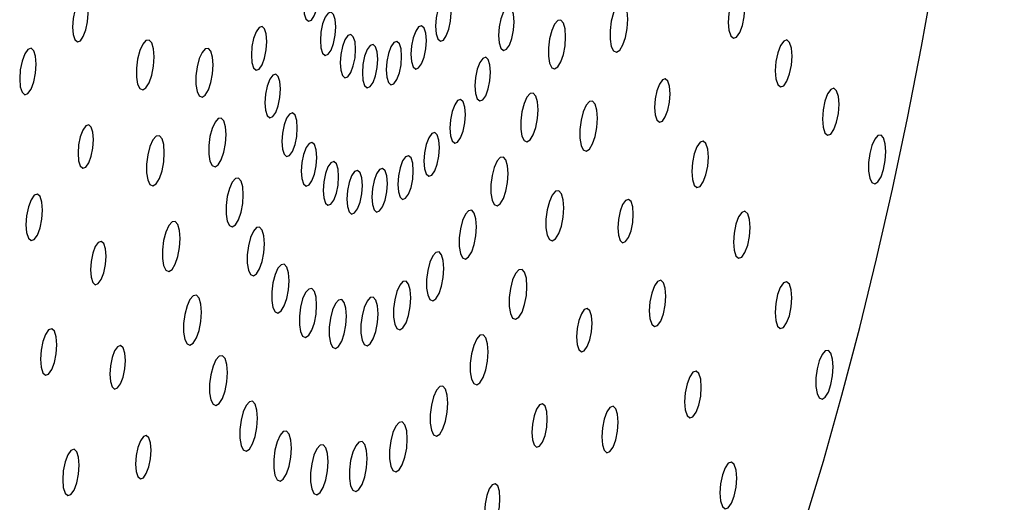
# Paper-space layout '_Dimétrica' of a CAD drawing. Header units: inches. Extents: x -0.7 to 4.9, y -6.4 to 5.3.
# Tile 3 of 9: x 1.3 to 4.9, y -3.5 to -1.8. Entities that reach past the tile are written whole.
import ezdxf

# ---------------------------------------------------------------- set-up
doc = ezdxf.new("R2010")
doc.units = ezdxf.units.IN
doc.header["$MEASUREMENT"] = 0

psp = doc.layouts.new('_Dimétrica')

# ---------------------------------------------------------------- linework, layer by layer
at = {"color": 7, "linetype": 'Continuous', "lineweight": 25, "flags": 128}
for points in [[(4.1412, -3.5626), (4.2103, -3.333), (4.2766, -3.098), (4.3398, -2.8578), (4.3998, -2.6131), (4.4566, -2.3642), (4.5099, -2.1118), (4.5598, -1.8563), (4.606, -1.5982), (4.6485, -1.3381), (4.6873, -1.0765), (4.7222, -0.8138), (4.7531, -0.5507), (4.7801, -0.2877), (4.803, -0.0252), (4.8217, 0.2361), (4.8364, 0.4958), (4.8469, 0.7533), (4.8532, 1.0081), (4.8553, 1.2598)], [(2.4126, -1.6647), (2.4105, -1.6385), (2.4045, -1.6199), (2.3956, -1.6119), (2.3851, -1.6156), (2.3746, -1.6305), (2.3657, -1.6542), (2.3597, -1.6833), (2.3576, -1.7132), (2.3597, -1.7394), (2.3657, -1.758), (2.3746, -1.766), (2.3851, -1.7623), (2.3956, -1.7474), (2.4045, -1.7237), (2.4105, -1.6946), (2.4126, -1.6647)], [(2.8831, -1.7358), (2.881, -1.7096), (2.8751, -1.691), (2.8662, -1.683), (2.8556, -1.6867), (2.8451, -1.7016), (2.8362, -1.7254), (2.8302, -1.7544), (2.8281, -1.7843), (2.8302, -1.8105), (2.8362, -1.8291), (2.8451, -1.8371), (2.8556, -1.8334), (2.8662, -1.8185), (2.8751, -1.7948), (2.881, -1.7657), (2.8831, -1.7358)], [(3.9305, -1.7182), (3.9282, -1.6901), (3.9218, -1.6702), (3.9123, -1.6616), (3.901, -1.6655), (3.8897, -1.6815), (3.8801, -1.707), (3.8737, -1.7381), (3.8715, -1.7702), (3.8737, -1.7983), (3.8801, -1.8182), (3.8897, -1.8268), (3.901, -1.8229), (3.9123, -1.8069), (3.9218, -1.7814), (3.9282, -1.7503), (3.9305, -1.7182)], [(1.5893, -1.7381), (1.5872, -1.7118), (1.5812, -1.6933), (1.5722, -1.6852), (1.5617, -1.6889), (1.5511, -1.7038), (1.5422, -1.7276), (1.5362, -1.7568), (1.5341, -1.7868), (1.5362, -1.813), (1.5422, -1.8316), (1.5511, -1.8397), (1.5617, -1.836), (1.5722, -1.8211), (1.5812, -1.7972), (1.5872, -1.7681), (1.5893, -1.7381)], [(3.1082, -1.7678), (3.1061, -1.7414), (3.1001, -1.7227), (3.0911, -1.7146), (3.0805, -1.7183), (3.0699, -1.7333), (3.0609, -1.7573), (3.0549, -1.7866), (3.0528, -1.8167), (3.0549, -1.8432), (3.0609, -1.8619), (3.0699, -1.87), (3.0805, -1.8662), (3.0911, -1.8513), (3.1001, -1.8273), (3.1061, -1.798), (3.1082, -1.7678)], [(3.5133, -1.7591), (3.5111, -1.7303), (3.505, -1.7091), (3.4956, -1.6986), (3.4843, -1.6999), (3.4727, -1.7131), (3.4622, -1.7363), (3.4543, -1.7663), (3.4501, -1.7992), (3.4501, -1.8304), (3.4543, -1.8558), (3.4622, -1.8719), (3.4727, -1.8766), (3.4843, -1.8692), (3.4956, -1.8507), (3.505, -1.8236), (3.5111, -1.7916), (3.5133, -1.7591)], [(2.4722, -1.7864), (2.4701, -1.7602), (2.4641, -1.7417), (2.4552, -1.7336), (2.4447, -1.7373), (2.4342, -1.7522), (2.4252, -1.776), (2.4193, -1.805), (2.4172, -1.8349), (2.4193, -1.8612), (2.4252, -1.8797), (2.4342, -1.8877), (2.4447, -1.884), (2.4552, -1.8692), (2.4641, -1.8454), (2.4701, -1.8163), (2.4722, -1.7864)], [(2.2267, -1.838), (2.2246, -1.8116), (2.2186, -1.7929), (2.2096, -1.7848), (2.199, -1.7885), (2.1883, -1.8035), (2.1793, -1.8275), (2.1733, -1.8568), (2.1712, -1.887), (2.1733, -1.9134), (2.1793, -1.9321), (2.1883, -1.9402), (2.199, -1.9364), (2.2096, -1.9215), (2.2186, -1.8975), (2.2246, -1.8682), (2.2267, -1.838)], [(2.7951, -1.8352), (2.793, -1.809), (2.787, -1.7905), (2.7781, -1.7824), (2.7676, -1.7861), (2.757, -1.801), (2.7481, -1.8248), (2.7422, -1.8538), (2.7401, -1.8837), (2.7422, -1.91), (2.7481, -1.9285), (2.757, -1.9365), (2.7676, -1.9328), (2.7781, -1.918), (2.787, -1.8942), (2.793, -1.8651), (2.7951, -1.8352)], [(3.2916, -1.8217), (3.2895, -1.7936), (3.2835, -1.773), (3.2744, -1.7627), (3.2634, -1.7641), (3.252, -1.7769), (3.2418, -1.7995), (3.2341, -1.8288), (3.23, -1.8608), (3.23, -1.8912), (3.2341, -1.916), (3.2418, -1.9317), (3.252, -1.9363), (3.2634, -1.929), (3.2744, -1.911), (3.2835, -1.8846), (3.2895, -1.8535), (3.2916, -1.8217)], [(2.5428, -1.8663), (2.5407, -1.8401), (2.5347, -1.8216), (2.5258, -1.8135), (2.5153, -1.8172), (2.5047, -1.8321), (2.4958, -1.8559), (2.4899, -1.8849), (2.4878, -1.9148), (2.4899, -1.9411), (2.4958, -1.9596), (2.5047, -1.9676), (2.5153, -1.9639), (2.5258, -1.9491), (2.5347, -1.9253), (2.5407, -1.8962), (2.5428, -1.8663)], [(1.8244, -1.8936), (1.8222, -1.8648), (1.816, -1.8436), (1.8067, -1.8331), (1.7954, -1.8344), (1.7838, -1.8476), (1.7733, -1.8708), (1.7654, -1.9008), (1.7612, -1.9337), (1.7612, -1.9649), (1.7654, -1.9903), (1.7733, -2.0064), (1.7838, -2.0111), (1.7954, -2.0037), (1.8067, -1.9852), (1.816, -1.9581), (1.8222, -1.9261), (1.8244, -1.8936)], [(2.6219, -1.9016), (2.6198, -1.8754), (2.6139, -1.8569), (2.605, -1.8488), (2.5944, -1.8525), (2.5839, -1.8674), (2.575, -1.8912), (2.569, -1.9202), (2.5669, -1.9501), (2.569, -1.9764), (2.575, -1.9949), (2.5839, -2.0029), (2.5944, -1.9992), (2.605, -1.9844), (2.6139, -1.9606), (2.6198, -1.9315), (2.6219, -1.9016)], [(2.707, -1.8911), (2.7049, -1.8649), (2.6989, -1.8464), (2.69, -1.8384), (2.6795, -1.8421), (2.669, -1.8569), (2.6601, -1.8807), (2.6541, -1.9097), (2.652, -1.9397), (2.6541, -1.9659), (2.6601, -1.9844), (2.669, -1.9924), (2.6795, -1.9887), (2.69, -1.9739), (2.6989, -1.9501), (2.7049, -1.9211), (2.707, -1.8911)], [(4.0986, -1.8901), (4.0963, -1.8616), (4.0899, -1.8415), (4.0802, -1.8328), (4.0688, -1.8368), (4.0574, -1.8529), (4.0477, -1.8787), (4.0412, -1.9102), (4.0389, -1.9427), (4.0412, -1.9711), (4.0477, -1.9912), (4.0574, -1.9999), (4.0688, -1.9959), (4.0802, -1.9798), (4.0899, -1.954), (4.0963, -1.9225), (4.0986, -1.8901)], [(1.4044, -1.9193), (1.4022, -1.8912), (1.3958, -1.8713), (1.3862, -1.8627), (1.3749, -1.8667), (1.3636, -1.8826), (1.354, -1.9081), (1.3476, -1.9393), (1.3454, -1.9714), (1.3476, -1.9995), (1.354, -2.0194), (1.3636, -2.028), (1.3749, -2.024), (1.3862, -2.0081), (1.3958, -1.9826), (1.4022, -1.9514), (1.4044, -1.9193)], [(2.0353, -1.9217), (2.0332, -1.8937), (2.0271, -1.8731), (2.018, -1.8628), (2.0071, -1.8641), (1.9957, -1.877), (1.9855, -1.8995), (1.9778, -1.9288), (1.9737, -1.9608), (1.9737, -1.9913), (1.9778, -2.016), (1.9855, -2.0317), (1.9957, -2.0363), (2.0071, -2.0291), (2.018, -2.0111), (2.0271, -1.9847), (2.0332, -1.9535), (2.0353, -1.9217)], [(3.0237, -1.948), (3.0216, -1.9216), (3.0156, -1.9029), (3.0066, -1.8948), (2.996, -1.8985), (2.9854, -1.9135), (2.9764, -1.9375), (2.9703, -1.9668), (2.9682, -1.9969), (2.9703, -2.0234), (2.9764, -2.0421), (2.9854, -2.0502), (2.996, -2.0464), (3.0066, -2.0314), (3.0156, -2.0075), (3.0216, -1.9782), (3.0237, -1.948)], [(2.2753, -2.0076), (2.2732, -1.9812), (2.2672, -1.9625), (2.2582, -1.9544), (2.2476, -1.9581), (2.237, -1.9731), (2.228, -1.9971), (2.222, -2.0264), (2.2198, -2.0565), (2.222, -2.083), (2.228, -2.1017), (2.237, -2.1098), (2.2476, -2.106), (2.2582, -2.091), (2.2672, -2.0671), (2.2732, -2.0378), (2.2753, -2.0076)], [(3.6638, -2.0244), (3.6617, -1.9981), (3.6558, -1.9795), (3.6468, -1.9715), (3.6363, -1.9752), (3.6257, -1.9901), (3.6168, -2.0139), (3.6108, -2.043), (3.6087, -2.073), (3.6108, -2.0993), (3.6168, -2.1179), (3.6257, -2.1259), (3.6363, -2.1222), (3.6468, -2.1073), (3.6558, -2.0835), (3.6617, -2.0544), (3.6638, -2.0244)], [(3.1934, -2.0816), (3.1913, -2.0535), (3.1853, -2.0329), (3.1762, -2.0226), (3.1652, -2.024), (3.1538, -2.0368), (3.1436, -2.0594), (3.1359, -2.0886), (3.1318, -2.1207), (3.1318, -2.1511), (3.1359, -2.1759), (3.1436, -2.1916), (3.1538, -2.1961), (3.1652, -2.1889), (3.1762, -2.1709), (3.1853, -2.1445), (3.1913, -2.1133), (3.1934, -2.0816)], [(4.2664, -2.0622), (4.2642, -2.0338), (4.2577, -2.0137), (4.248, -2.005), (4.2366, -2.009), (4.2252, -2.0251), (4.2155, -2.0509), (4.209, -2.0824), (4.2068, -2.1148), (4.209, -2.1433), (4.2155, -2.1634), (4.2252, -2.1721), (4.2366, -2.1681), (4.248, -2.152), (4.2577, -2.1262), (4.2642, -2.0947), (4.2664, -2.0622)], [(2.9343, -2.0986), (2.9322, -2.0721), (2.9262, -2.0534), (2.9172, -2.0453), (2.9066, -2.0491), (2.896, -2.0641), (2.887, -2.088), (2.881, -2.1173), (2.8789, -2.1475), (2.881, -2.1739), (2.887, -2.1926), (2.896, -2.2007), (2.9066, -2.197), (2.9172, -2.182), (2.9262, -2.158), (2.9322, -2.1287), (2.9343, -2.0986)], [(3.4055, -2.1117), (3.4033, -2.0829), (3.3971, -2.0618), (3.3878, -2.0512), (3.3765, -2.0526), (3.3649, -2.0658), (3.3544, -2.089), (3.3465, -2.119), (3.3423, -2.1519), (3.3423, -2.1831), (3.3465, -2.2085), (3.3544, -2.2246), (3.3649, -2.2293), (3.3765, -2.2219), (3.3878, -2.2034), (3.3971, -2.1763), (3.4033, -2.1443), (3.4055, -2.1117)], [(2.335, -2.1463), (2.3329, -2.1198), (2.3269, -2.1012), (2.3179, -2.0931), (2.3073, -2.0968), (2.2967, -2.1118), (2.2877, -2.1357), (2.2817, -2.165), (2.2796, -2.1952), (2.2817, -2.2216), (2.2877, -2.2403), (2.2967, -2.2484), (2.3073, -2.2447), (2.3179, -2.2297), (2.3269, -2.2057), (2.3329, -2.1764), (2.335, -2.1463)], [(1.6085, -2.1881), (1.6064, -2.1618), (1.6005, -2.1432), (1.5915, -2.1352), (1.581, -2.1389), (1.5704, -2.1538), (1.5615, -2.1776), (1.5555, -2.2067), (1.5534, -2.2367), (1.5555, -2.263), (1.5615, -2.2816), (1.5704, -2.2896), (1.581, -2.2859), (1.5915, -2.271), (1.6005, -2.2472), (1.6064, -2.2181), (1.6085, -2.1881)], [(2.0813, -2.1701), (2.0792, -2.1421), (2.0732, -2.1215), (2.0641, -2.1112), (2.0531, -2.1125), (2.0417, -2.1253), (2.0315, -2.1479), (2.0238, -2.1772), (2.0197, -2.2092), (2.0197, -2.2397), (2.0238, -2.2644), (2.0315, -2.2801), (2.0417, -2.2847), (2.0531, -2.2775), (2.0641, -2.2595), (2.0732, -2.2331), (2.0792, -2.2019), (2.0813, -2.1701)], [(1.861, -2.2347), (1.8588, -2.2059), (1.8527, -2.1848), (1.8433, -2.1742), (1.832, -2.1756), (1.8204, -2.1888), (1.8099, -2.212), (1.802, -2.242), (1.7978, -2.2749), (1.7978, -2.3061), (1.802, -2.3315), (1.8099, -2.3476), (1.8204, -2.3523), (1.832, -2.3449), (1.8433, -2.3264), (1.8527, -2.2993), (1.8588, -2.2673), (1.861, -2.2347)], [(2.842, -2.2162), (2.8399, -2.1898), (2.8338, -2.1711), (2.8249, -2.163), (2.8142, -2.1667), (2.8036, -2.1817), (2.7946, -2.2057), (2.7886, -2.235), (2.7865, -2.2652), (2.7886, -2.2916), (2.7946, -2.3103), (2.8036, -2.3184), (2.8142, -2.3147), (2.8249, -2.2997), (2.8338, -2.2757), (2.8399, -2.2464), (2.842, -2.2162)], [(4.4331, -2.2308), (4.431, -2.2027), (4.425, -2.1821), (4.4159, -2.1718), (4.4049, -2.1731), (4.3935, -2.186), (4.3833, -2.2086), (4.3756, -2.2379), (4.3715, -2.27), (4.3715, -2.3005), (4.3756, -2.3253), (4.3833, -2.341), (4.3935, -2.3456), (4.4049, -2.3383), (4.4159, -2.3203), (4.425, -2.2939), (4.431, -2.2627), (4.4331, -2.2308)], [(2.4045, -2.2511), (2.4024, -2.2246), (2.3964, -2.2059), (2.3874, -2.1979), (2.3768, -2.2016), (2.3662, -2.2166), (2.3572, -2.2405), (2.3512, -2.2698), (2.3491, -2.3), (2.3512, -2.3264), (2.3572, -2.3451), (2.3662, -2.3532), (2.3768, -2.3495), (2.3874, -2.3345), (2.3964, -2.3105), (2.4024, -2.2812), (2.4045, -2.2511)], [(3.8003, -2.25), (3.7981, -2.2218), (3.7917, -2.202), (3.7821, -2.1934), (3.7708, -2.1973), (3.7595, -2.2133), (3.75, -2.2388), (3.7436, -2.2699), (3.7413, -2.302), (3.7436, -2.3301), (3.75, -2.35), (3.7595, -2.3586), (3.7708, -2.3547), (3.7821, -2.3387), (3.7917, -2.3132), (3.7981, -2.2821), (3.8003, -2.25)], [(2.7486, -2.2986), (2.7465, -2.2721), (2.7405, -2.2534), (2.7315, -2.2453), (2.7209, -2.2491), (2.7103, -2.2641), (2.7013, -2.288), (2.6953, -2.3173), (2.6932, -2.3475), (2.6953, -2.3739), (2.7013, -2.3926), (2.7103, -2.4007), (2.7209, -2.397), (2.7315, -2.382), (2.7405, -2.358), (2.7465, -2.3287), (2.7486, -2.2986)], [(2.4824, -2.3198), (2.4803, -2.2933), (2.4743, -2.2746), (2.4653, -2.2665), (2.4546, -2.2703), (2.444, -2.2853), (2.435, -2.3092), (2.429, -2.3385), (2.4269, -2.3687), (2.429, -2.3951), (2.435, -2.4138), (2.444, -2.4219), (2.4546, -2.4182), (2.4653, -2.4032), (2.4743, -2.3792), (2.4803, -2.3499), (2.4824, -2.3198)], [(3.0868, -2.3089), (3.0847, -2.2808), (3.0787, -2.2602), (3.0695, -2.2499), (3.0586, -2.2513), (3.0472, -2.2641), (3.037, -2.2867), (3.0293, -2.316), (3.0252, -2.348), (3.0252, -2.3784), (3.0293, -2.4032), (3.037, -2.4189), (3.0472, -2.4234), (3.0586, -2.4162), (3.0695, -2.3982), (3.0787, -2.3718), (3.0847, -2.3406), (3.0868, -2.3089)], [(2.5669, -2.3509), (2.5648, -2.3244), (2.5588, -2.3058), (2.5498, -2.2977), (2.5392, -2.3014), (2.5286, -2.3164), (2.5196, -2.3403), (2.5135, -2.3696), (2.5114, -2.3998), (2.5135, -2.4262), (2.5196, -2.4449), (2.5286, -2.453), (2.5392, -2.4493), (2.5498, -2.4343), (2.5588, -2.4103), (2.5648, -2.381), (2.5669, -2.3509)], [(2.6563, -2.3438), (2.6542, -2.3173), (2.6482, -2.2986), (2.6392, -2.2905), (2.6285, -2.2943), (2.6179, -2.3093), (2.6089, -2.3332), (2.6029, -2.3625), (2.6008, -2.3927), (2.6029, -2.4191), (2.6089, -2.4378), (2.6179, -2.4459), (2.6285, -2.4422), (2.6392, -2.4272), (2.6482, -2.4032), (2.6542, -2.3739), (2.6563, -2.3438)], [(2.1426, -2.3841), (2.1406, -2.356), (2.1345, -2.3354), (2.1254, -2.3251), (2.1145, -2.3264), (2.1031, -2.3393), (2.0929, -2.3619), (2.0852, -2.3911), (2.0811, -2.4232), (2.0811, -2.4536), (2.0852, -2.4784), (2.0929, -2.4941), (2.1031, -2.4986), (2.1145, -2.4914), (2.1254, -2.4734), (2.1345, -2.447), (2.1406, -2.4158), (2.1426, -2.3841)], [(1.4267, -2.439), (1.4244, -2.4109), (1.418, -2.391), (1.4084, -2.3824), (1.3972, -2.3864), (1.3859, -2.4023), (1.3763, -2.4278), (1.3699, -2.459), (1.3677, -2.491), (1.3699, -2.5192), (1.3763, -2.5391), (1.3859, -2.5477), (1.3972, -2.5437), (1.4084, -2.5278), (1.418, -2.5023), (1.4244, -2.4711), (1.4267, -2.439)], [(3.2847, -2.4312), (3.2826, -2.4024), (3.2764, -2.3813), (3.2671, -2.3707), (3.2558, -2.3721), (3.2441, -2.3853), (3.2337, -2.4084), (3.2258, -2.4385), (3.2215, -2.4713), (3.2215, -2.5026), (3.2258, -2.5279), (3.2337, -2.5441), (3.2441, -2.5487), (3.2558, -2.5413), (3.2671, -2.5229), (3.2764, -2.4958), (3.2826, -2.4638), (3.2847, -2.4312)], [(3.5326, -2.4536), (3.5305, -2.4273), (3.5246, -2.4087), (3.5156, -2.4007), (3.5051, -2.4044), (3.4945, -2.4193), (3.4856, -2.4431), (3.4796, -2.4722), (3.4775, -2.5022), (3.4796, -2.5285), (3.4856, -2.5471), (3.4945, -2.5551), (3.5051, -2.5514), (3.5156, -2.5365), (3.5246, -2.5127), (3.5305, -2.4836), (3.5326, -2.4536)], [(2.974, -2.4988), (2.9719, -2.4707), (2.9659, -2.4501), (2.9568, -2.4398), (2.9458, -2.4412), (2.9344, -2.454), (2.9242, -2.4766), (2.9165, -2.5059), (2.9124, -2.5379), (2.9124, -2.5683), (2.9165, -2.5931), (2.9242, -2.6088), (2.9344, -2.6133), (2.9458, -2.6061), (2.9568, -2.5881), (2.9659, -2.5617), (2.9719, -2.5306), (2.974, -2.4988)], [(3.9492, -2.5006), (3.9469, -2.4722), (3.9405, -2.452), (3.9308, -2.4433), (3.9194, -2.4474), (3.908, -2.4635), (3.8983, -2.4893), (3.8918, -2.5208), (3.8895, -2.5532), (3.8918, -2.5816), (3.8983, -2.6018), (3.908, -2.6105), (3.9194, -2.6064), (3.9308, -2.5903), (3.9405, -2.5645), (3.9469, -2.533), (3.9492, -2.5006)], [(1.9176, -2.5401), (1.9154, -2.5113), (1.9093, -2.4902), (1.8999, -2.4796), (1.8887, -2.481), (1.877, -2.4941), (1.8665, -2.5173), (1.8586, -2.5473), (1.8544, -2.5802), (1.8544, -2.6114), (1.8586, -2.6368), (1.8665, -2.6529), (1.877, -2.6576), (1.8887, -2.6502), (1.8999, -2.6317), (1.9093, -2.6047), (1.9154, -2.5727), (1.9176, -2.5401)], [(2.218, -2.559), (2.2159, -2.5309), (2.2099, -2.5103), (2.2008, -2.5), (2.1898, -2.5014), (2.1784, -2.5142), (2.1682, -2.5368), (2.1605, -2.5661), (2.1564, -2.5981), (2.1564, -2.6285), (2.1605, -2.6533), (2.1682, -2.669), (2.1784, -2.6736), (2.1898, -2.6663), (2.2008, -2.6483), (2.2099, -2.6219), (2.2159, -2.5908), (2.218, -2.559)], [(1.6531, -2.6033), (1.651, -2.577), (1.645, -2.5584), (1.6361, -2.5504), (1.6255, -2.5541), (1.615, -2.569), (1.606, -2.5928), (1.6, -2.6219), (1.5979, -2.6519), (1.6, -2.6782), (1.606, -2.6968), (1.615, -2.7048), (1.6255, -2.7011), (1.6361, -2.6862), (1.645, -2.6624), (1.651, -2.6333), (1.6531, -2.6033)], [(2.8575, -2.6472), (2.8554, -2.6192), (2.8494, -2.5986), (2.8403, -2.5883), (2.8293, -2.5896), (2.8179, -2.6025), (2.8077, -2.625), (2.8, -2.6543), (2.7959, -2.6863), (2.7959, -2.7168), (2.8, -2.7415), (2.8077, -2.7573), (2.8179, -2.7618), (2.8293, -2.7546), (2.8403, -2.7366), (2.8494, -2.7102), (2.8554, -2.679), (2.8575, -2.6472)], [(2.3057, -2.6912), (2.3036, -2.6631), (2.2976, -2.6425), (2.2885, -2.6322), (2.2775, -2.6336), (2.2661, -2.6464), (2.2559, -2.669), (2.2482, -2.6983), (2.2441, -2.7303), (2.2441, -2.7607), (2.2482, -2.7855), (2.2559, -2.8012), (2.2661, -2.8058), (2.2775, -2.7985), (2.2885, -2.7805), (2.2976, -2.7541), (2.3036, -2.723), (2.3057, -2.6912)], [(3.1537, -2.7107), (3.1515, -2.6819), (3.1453, -2.6607), (3.136, -2.6502), (3.1247, -2.6516), (3.1131, -2.6647), (3.1026, -2.6879), (3.0947, -2.7179), (3.0905, -2.7508), (3.0905, -2.782), (3.0947, -2.8074), (3.1026, -2.8235), (3.1131, -2.8282), (3.1247, -2.8208), (3.136, -2.8023), (3.1453, -2.7752), (3.1515, -2.7433), (3.1537, -2.7107)], [(2.7398, -2.7511), (2.7377, -2.723), (2.7316, -2.7024), (2.7225, -2.6921), (2.7116, -2.6935), (2.7002, -2.7063), (2.69, -2.7289), (2.6823, -2.7582), (2.6782, -2.7902), (2.6782, -2.8206), (2.6823, -2.8454), (2.69, -2.8611), (2.7002, -2.8657), (2.7116, -2.8584), (2.7225, -2.8404), (2.7316, -2.814), (2.7377, -2.7829), (2.7398, -2.7511)], [(3.6488, -2.7457), (3.6466, -2.7175), (3.6402, -2.6976), (3.6306, -2.689), (3.6193, -2.693), (3.608, -2.7089), (3.5984, -2.7344), (3.592, -2.7656), (3.5898, -2.7977), (3.592, -2.8258), (3.5984, -2.8457), (3.608, -2.8543), (3.6193, -2.8503), (3.6306, -2.8344), (3.6402, -2.8089), (3.6466, -2.7777), (3.6488, -2.7457)], [(4.0977, -2.7515), (4.0955, -2.7231), (4.089, -2.703), (4.0793, -2.6942), (4.0679, -2.6983), (4.0565, -2.7144), (4.0468, -2.7402), (4.0404, -2.7717), (4.0381, -2.8041), (4.0404, -2.8326), (4.0468, -2.8527), (4.0565, -2.8614), (4.0679, -2.8574), (4.0793, -2.8412), (4.089, -2.8155), (4.0955, -2.7839), (4.0977, -2.7515)], [(2.4039, -2.7778), (2.4018, -2.7498), (2.3958, -2.7292), (2.3867, -2.7189), (2.3757, -2.7202), (2.3643, -2.7331), (2.3541, -2.7556), (2.3464, -2.7849), (2.3423, -2.8169), (2.3423, -2.8474), (2.3464, -2.8721), (2.3541, -2.8878), (2.3643, -2.8924), (2.3757, -2.8852), (2.3867, -2.8672), (2.3958, -2.8408), (2.4018, -2.8096), (2.4039, -2.7778)], [(1.993, -2.8031), (1.9908, -2.7743), (1.9847, -2.7532), (1.9753, -2.7426), (1.9641, -2.744), (1.9524, -2.7572), (1.9419, -2.7803), (1.934, -2.8104), (1.9298, -2.8432), (1.9298, -2.8744), (1.934, -2.8998), (1.9419, -2.9159), (1.9524, -2.9206), (1.9641, -2.9132), (1.9753, -2.8947), (1.9847, -2.8677), (1.9908, -2.8357), (1.993, -2.8031)], [(2.5105, -2.8171), (2.5084, -2.789), (2.5024, -2.7684), (2.4933, -2.7581), (2.4823, -2.7595), (2.4709, -2.7723), (2.4607, -2.7949), (2.453, -2.8242), (2.4489, -2.8562), (2.4489, -2.8866), (2.453, -2.9114), (2.4607, -2.9271), (2.4709, -2.9317), (2.4823, -2.9244), (2.4933, -2.9064), (2.5024, -2.8801), (2.5084, -2.8489), (2.5105, -2.8171)], [(2.6233, -2.8081), (2.6212, -2.78), (2.6151, -2.7595), (2.606, -2.7492), (2.5951, -2.7505), (2.5837, -2.7633), (2.5735, -2.7859), (2.5658, -2.8152), (2.5617, -2.8472), (2.5617, -2.8777), (2.5658, -2.9024), (2.5735, -2.9181), (2.5837, -2.9227), (2.5951, -2.9155), (2.606, -2.8974), (2.6151, -2.8711), (2.6212, -2.8399), (2.6233, -2.8081)], [(3.3857, -2.8424), (3.3836, -2.8161), (3.3776, -2.7975), (3.3687, -2.7895), (3.3581, -2.7932), (3.3476, -2.8081), (3.3386, -2.8319), (3.3327, -2.861), (3.3306, -2.891), (3.3327, -2.9173), (3.3386, -2.9359), (3.3476, -2.9439), (3.3581, -2.9402), (3.3687, -2.9253), (3.3776, -2.9015), (3.3836, -2.8724), (3.3857, -2.8424)], [(1.4781, -2.9185), (1.4759, -2.8904), (1.4695, -2.8705), (1.4599, -2.8619), (1.4486, -2.8659), (1.4373, -2.8818), (1.4278, -2.9073), (1.4214, -2.9385), (1.4191, -2.9706), (1.4214, -2.9987), (1.4278, -3.0186), (1.4373, -3.0272), (1.4486, -3.0232), (1.4599, -3.0073), (1.4695, -2.9818), (1.4759, -2.9506), (1.4781, -2.9185)], [(3.015, -2.9441), (3.0129, -2.9153), (3.0067, -2.8942), (2.9974, -2.8836), (2.9861, -2.885), (2.9744, -2.8982), (2.964, -2.9214), (2.9561, -2.9514), (2.9518, -2.9842), (2.9518, -3.0155), (2.9561, -3.0409), (2.964, -3.057), (2.9744, -3.0617), (2.9861, -3.0543), (2.9974, -3.0358), (3.0067, -3.0087), (3.0129, -2.9767), (3.015, -2.9441)], [(1.722, -2.9749), (1.7199, -2.9486), (1.7139, -2.93), (1.705, -2.922), (1.6944, -2.9257), (1.6839, -2.9406), (1.6749, -2.9644), (1.6689, -2.9935), (1.6668, -3.0235), (1.6689, -3.0498), (1.6749, -3.0684), (1.6839, -3.0764), (1.6944, -3.0727), (1.705, -3.0578), (1.7139, -3.034), (1.7199, -3.0049), (1.722, -2.9749)], [(4.2455, -2.9977), (4.2434, -2.9696), (4.2374, -2.949), (4.2282, -2.9387), (4.2172, -2.94), (4.2058, -2.9529), (4.1956, -2.9755), (4.1879, -3.0048), (4.1838, -3.0369), (4.1838, -3.0674), (4.1879, -3.0922), (4.1956, -3.1079), (4.2058, -3.1125), (4.2172, -3.1052), (4.2282, -3.0872), (4.2374, -3.0608), (4.2434, -3.0296), (4.2455, -2.9977)], [(2.0856, -3.0181), (2.0834, -2.9893), (2.0773, -2.9682), (2.0679, -2.9577), (2.0567, -2.959), (2.045, -2.9722), (2.0345, -2.9954), (2.0266, -3.0254), (2.0224, -3.0583), (2.0224, -3.0895), (2.0266, -3.1149), (2.0345, -3.131), (2.045, -3.1357), (2.0567, -3.1283), (2.0679, -3.1098), (2.0773, -3.0827), (2.0834, -3.0507), (2.0856, -3.0181)], [(3.7752, -3.0697), (3.773, -3.0412), (3.7665, -3.0211), (3.7568, -3.0124), (3.7454, -3.0164), (3.734, -3.0325), (3.7243, -3.0583), (3.7178, -3.0898), (3.7156, -3.1223), (3.7178, -3.1507), (3.7243, -3.1708), (3.734, -3.1795), (3.7454, -3.1755), (3.7568, -3.1594), (3.7665, -3.1336), (3.773, -3.1021), (3.7752, -3.0697)], [(2.8718, -3.1266), (2.8697, -3.0978), (2.8635, -3.0767), (2.8542, -3.0661), (2.8429, -3.0675), (2.8312, -3.0807), (2.8207, -3.1039), (2.8129, -3.1339), (2.8086, -3.1668), (2.8086, -3.198), (2.8129, -3.2234), (2.8207, -3.2395), (2.8312, -3.2442), (2.8429, -3.2368), (2.8542, -3.2183), (2.8635, -3.1912), (2.8697, -3.1592), (2.8718, -3.1266)], [(2.1934, -3.1807), (2.1913, -3.1519), (2.1851, -3.1308), (2.1757, -3.1202), (2.1645, -3.1216), (2.1528, -3.1347), (2.1423, -3.1579), (2.1344, -3.1879), (2.1302, -3.2208), (2.1302, -3.252), (2.1344, -3.2774), (2.1423, -3.2935), (2.1528, -3.2982), (2.1645, -3.2908), (2.1757, -3.2723), (2.1851, -3.2453), (2.1913, -3.2133), (2.1934, -3.1807)], [(3.2262, -3.1825), (3.2241, -3.1562), (3.2181, -3.1376), (3.2092, -3.1295), (3.1986, -3.1332), (3.1881, -3.1481), (3.1791, -3.172), (3.1732, -3.2011), (3.1711, -3.2311), (3.1732, -3.2574), (3.1791, -3.2759), (3.1881, -3.284), (3.1986, -3.2803), (3.2092, -3.2654), (3.2181, -3.2416), (3.2241, -3.2124), (3.2262, -3.1825)], [(3.4791, -3.1946), (3.4769, -3.1665), (3.4705, -3.1466), (3.4609, -3.138), (3.4496, -3.142), (3.4383, -3.1579), (3.4288, -3.1834), (3.4224, -3.2146), (3.4201, -3.2467), (3.4224, -3.2748), (3.4288, -3.2947), (3.4383, -3.3033), (3.4496, -3.2993), (3.4609, -3.2834), (3.4705, -3.2579), (3.4769, -3.2267), (3.4791, -3.1946)], [(2.7271, -3.2543), (2.7249, -3.2255), (2.7187, -3.2044), (2.7094, -3.1938), (2.6981, -3.1952), (2.6865, -3.2084), (2.676, -3.2315), (2.6681, -3.2616), (2.6639, -3.2944), (2.6639, -3.3257), (2.6681, -3.351), (2.676, -3.3672), (2.6865, -3.3718), (2.6981, -3.3644), (2.7094, -3.346), (2.7187, -3.3189), (2.7249, -3.2869), (2.7271, -3.2543)], [(2.3141, -3.2872), (2.312, -3.2584), (2.3058, -3.2373), (2.2965, -3.2267), (2.2852, -3.2281), (2.2736, -3.2413), (2.2631, -3.2644), (2.2552, -3.2945), (2.2509, -3.3273), (2.2509, -3.3585), (2.2552, -3.3839), (2.2631, -3.4), (2.2736, -3.4047), (2.2852, -3.3973), (2.2965, -3.3788), (2.3058, -3.3518), (2.312, -3.3198), (2.3141, -3.2872)], [(1.8138, -3.2949), (1.8117, -3.2686), (1.8057, -3.2501), (1.7967, -3.242), (1.7862, -3.2457), (1.7756, -3.2606), (1.7667, -3.2845), (1.7607, -3.3136), (1.7586, -3.3436), (1.7607, -3.3698), (1.7667, -3.3884), (1.7756, -3.3965), (1.7862, -3.3928), (1.7967, -3.3779), (1.8057, -3.354), (1.8117, -3.3249), (1.8138, -3.2949)], [(2.5838, -3.3244), (2.5817, -3.2956), (2.5755, -3.2745), (2.5662, -3.2639), (2.5549, -3.2653), (2.5432, -3.2785), (2.5328, -3.3016), (2.5249, -3.3317), (2.5206, -3.3645), (2.5206, -3.3958), (2.5249, -3.4211), (2.5328, -3.4373), (2.5432, -3.4419), (2.5549, -3.4345), (2.5662, -3.4161), (2.5755, -3.389), (2.5817, -3.357), (2.5838, -3.3244)], [(1.5577, -3.3477), (1.5554, -3.3195), (1.549, -3.2997), (1.5395, -3.291), (1.5282, -3.295), (1.5169, -3.311), (1.5073, -3.3364), (1.5009, -3.3676), (1.4987, -3.3997), (1.5009, -3.4278), (1.5073, -3.4477), (1.5169, -3.4563), (1.5282, -3.4524), (1.5395, -3.4364), (1.549, -3.4109), (1.5554, -3.3798), (1.5577, -3.3477)], [(2.4452, -3.3354), (2.4431, -3.3066), (2.4369, -3.2855), (2.4276, -3.275), (2.4163, -3.2763), (2.4046, -3.2895), (2.3941, -3.3127), (2.3863, -3.3427), (2.382, -3.3756), (2.382, -3.4068), (2.3863, -3.4322), (2.3941, -3.4483), (2.4046, -3.453), (2.4163, -3.4456), (2.4276, -3.4271), (2.4369, -3.4), (2.4431, -3.368), (2.4452, -3.3354)], [(3.9013, -3.394), (3.8991, -3.3655), (3.8926, -3.3454), (3.8829, -3.3367), (3.8715, -3.3407), (3.8601, -3.3568), (3.8504, -3.3826), (3.844, -3.4141), (3.8417, -3.4466), (3.844, -3.475), (3.8504, -3.4951), (3.8601, -3.5038), (3.8715, -3.4998), (3.8829, -3.4837), (3.8926, -3.4579), (3.8991, -3.4264), (3.9013, -3.394)], [(3.0575, -3.4666), (3.0554, -3.4403), (3.0494, -3.4217), (3.0405, -3.4137), (3.0299, -3.4174), (3.0194, -3.4323), (3.0104, -3.4561), (3.0045, -3.4852), (3.0024, -3.5152), (3.0045, -3.5415), (3.0104, -3.5601), (3.0194, -3.5681), (3.0299, -3.5644), (3.0405, -3.5495), (3.0494, -3.5257), (3.0554, -3.4966), (3.0575, -3.4666)]]:
    psp.add_lwpolyline(points, dxfattribs=at)

doc.saveas('drawing.dxf')
